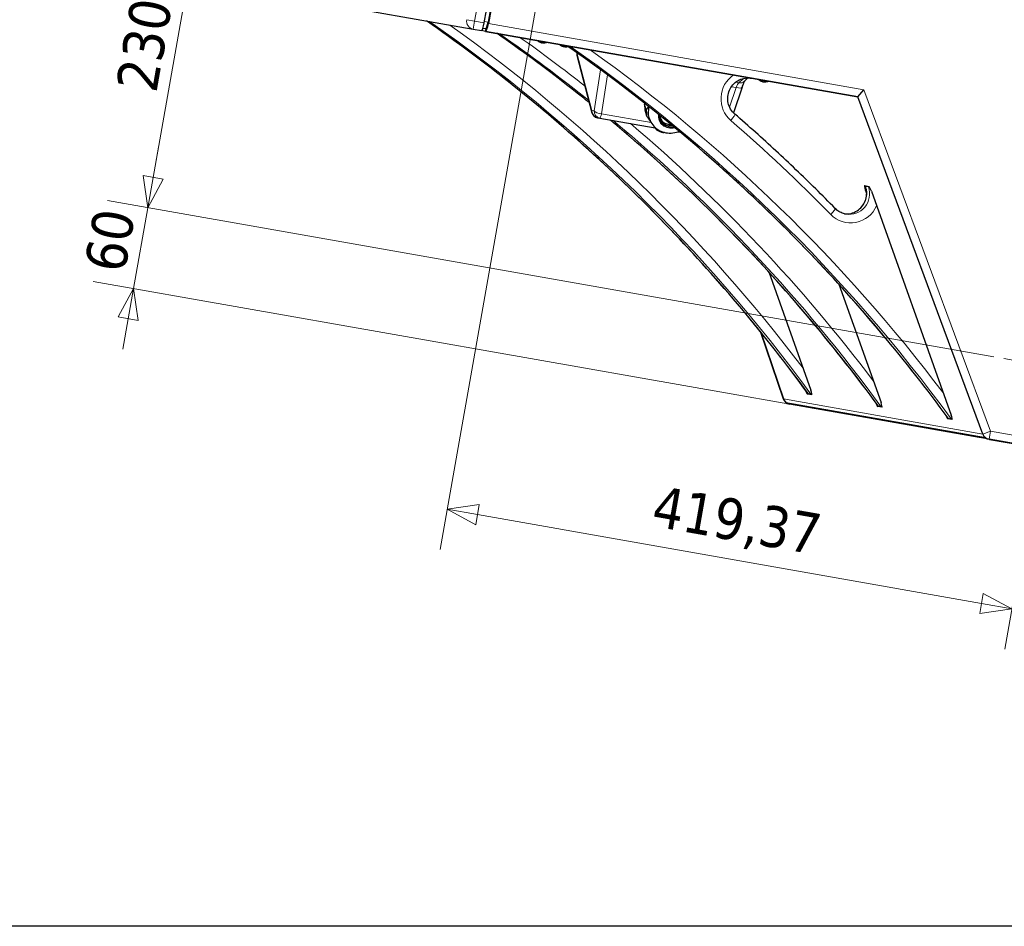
# Model space of a CAD drawing. Header units: millimetres. Extents: x 90 to 4365, y 90 to 3088.
# Tile 26 of 40: x 2120 to 2840, y 90 to 753. Entities that reach past the tile are written whole.
import ezdxf

# ---------------------------------------------------------------- set-up
doc = ezdxf.new("R2010")
doc.units = ezdxf.units.MM
doc.header["$LTSCALE"] = 15
doc.linetypes.add('CHAIN', pattern=[0.3543, 0.2362, -0.0295, 0.0591, -0.0295])
doc.layers.add('Border (ISO)', color=7, linetype='Continuous', lineweight=25)
doc.layers.add('Visibile (ISO)', color=7, linetype='Continuous', lineweight=25)
for name, color, linetype, lineweight, true_color in [('Centro (ISO)', 7, 'Continuous', 15, 0x0080bf), ('Quota (ISO)', 7, 'Continuous', 15, 0x008000), ('Visibile sottile (ISO)', 9, 'Continuous', 18, 0x808080)]:
    doc.layers.add(name, color=color, linetype=linetype, lineweight=lineweight, true_color=true_color)
doc.styles.add('Testo nota (ISO)', font='tahoma.ttf')
doc.dimstyles.new('Default (ISO)', dxfattribs={"dimscale": 15, "dimtxt": 2, "dimasz": 1.5, "dimexe": 2, "dimexo": 0.5, "dimgap": 0.5, "dimtad": 1, "dimtoh": 1, "dimrnd": 1e-08, "dimtxsty": 'Testo nota (ISO)', "dimblk": 'Filled-1', "dimcen": 0.09, "dimdle": 10, "dimclrd": 256, "dimclre": 256, "dimclrt": 256, "dimazin": 2, "dimtfac": 0.75, "dimtmove": 0, "dimatfit": 3, "dimfxl": 0, "dimtolj": 1, "dimtzin": 0, "dimlwd": -1, "dimlwe": -1, "dimarcsym": 0})

# ---------------------------------------------------------------- blocks, each defined once
blk = doc.blocks.new('Bordi Bordo di default')
at = {"layer": 'Border (ISO)', "flags": 128}
blk.add_lwpolyline([(6, 6), (6, 204), (291, 204), (291, 6), (6, 6)], dxfattribs=at)
blk = doc.blocks.new('Filled-1')
at = {"color": 0}
for p, q in [((0, 0), (-1, 0.333)), ((-1, 0.333), (-1, -0.333)), ((-1, 0), (0, 0)), ((-1, -0.333), (0, 0))]:
    blk.add_line(p, q, dxfattribs=at)
at = {"color": 0, "flags": 128}
blk.add_lwpolyline([(-1, -0.333), (0, 0), (-1, 0.333), (-1, -0.333)], dxfattribs=at)
at = {"color": 0}
blk.add_solid([(-1, -0.333), (0, 0), (-1, 0.333), (-1, -0.333)], dxfattribs=at)
blk = doc.blocks.new('*D11')
at = {"layer": 'Defpoints', "color": 0, "transparency": 16777216}
for p in [(2213.47, 615.76), (2839.68, 505.34), (2829.03, 446.29)]:
    blk.add_point(p, dxfattribs=at)
at = {"layer": 'Quota (ISO)', "transparency": 16777216}
for p, q in [((2217.37, 637.91), (2221.28, 660.07)), ((2832.29, 506.64), (2183.92, 620.96)), ((2203.05, 556.67), (2213.47, 615.76)), ((2821.64, 447.59), (2173.5, 561.88)), ((2199.14, 534.51), (2195.23, 512.35))]:
    blk.add_line(p, q, dxfattribs=at)
at = {"layer": 'Quota (ISO)', "transparency": 16777216, "xscale": 22.5, "yscale": 22.5, "zscale": 22.5}
for p, rotation in [((2213.47, 615.76), 259.9999999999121), ((2203.05, 556.67), 79.9999999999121)]:
    blk.add_blockref('Filled-1', p, dxfattribs=dict(at, rotation=rotation))
at = {"layer": 'Quota (ISO)', "transparency": 16777216, "insert": (2181.88, 569.71), "char_height": 30, "attachment_point": 4, "rotation": 80, "style": 'Testo nota (ISO)'}
blk.add_mtext('\\A1;60', dxfattribs=at)
blk = doc.blocks.new('*D33')
at = {"layer": 'Defpoints', "color": 0, "transparency": 16777216}
for p in [(2462.49, 805.39), (2213.47, 615.76), (2839.68, 505.34)]:
    blk.add_point(p, dxfattribs=at)
at = {"layer": 'Quota (ISO)', "transparency": 16777216}
for p, q in [((2455.11, 806.7), (2223.86, 847.47)), ((2249.5, 820.1), (2217.37, 637.91)), ((2832.29, 506.64), (2183.92, 620.96))]:
    blk.add_line(p, q, dxfattribs=at)
at = {"layer": 'Quota (ISO)', "transparency": 16777216, "xscale": 22.5, "yscale": 22.5, "zscale": 22.5}
for p, rotation in [((2253.41, 842.26), 79.99999999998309), ((2213.47, 615.76), 259.9999999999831)]:
    blk.add_blockref('Filled-1', p, dxfattribs=dict(at, rotation=rotation))
at = {"layer": 'Quota (ISO)', "transparency": 16777216, "insert": (2205.13, 701.65), "char_height": 30, "attachment_point": 4, "rotation": 80, "style": 'Testo nota (ISO)'}
blk.add_mtext('\\A1;230', dxfattribs=at)
blk = doc.blocks.new('*D36')
at = {"layer": 'Defpoints', "color": 0, "transparency": 16777216}
for p in [(2530.03, 948.34), (2870.1, 461.9), (2432.48, 395.13)]:
    blk.add_point(p, dxfattribs=at)
at = {"layer": 'Quota (ISO)', "transparency": 16777216}
for p, q in [((2528.73, 940.95), (2427.27, 365.59)), ((2868.79, 454.51), (2840.27, 292.76)), ((2823.32, 326.22), (2454.64, 391.23))]:
    blk.add_line(p, q, dxfattribs=at)
at = {"layer": 'Quota (ISO)', "transparency": 16777216, "xscale": 22.5, "yscale": 22.5, "zscale": 22.5}
for p, rotation in [((2432.48, 395.13), 169.9999999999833), ((2845.48, 322.31), 349.9999999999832)]:
    blk.add_blockref('Filled-1', p, dxfattribs=dict(at, rotation=rotation))
at = {"layer": 'Quota (ISO)', "transparency": 16777216, "insert": (2583.11, 395.52), "char_height": 30, "attachment_point": 4, "rotation": 350, "style": 'Testo nota (ISO)'}
blk.add_mtext('\\A1;419,37', dxfattribs=at)

msp = doc.modelspace()

# ---------------------------------------------------------------- linework, layer by layer
at = {"layer": 'Centro (ISO)', "linetype": 'CHAIN', "ltscale": 5.866186}
msp.add_line((2839.677, 505.337), (2917.662, 491.587), dxfattribs=at)
at = {"layer": 'Visibile (ISO)'}
for p, q in [((2459.589, 751.072), (2511.336, 1044.545)), ((2513.73, 1043.108), (2462.33, 751.604)), ((2514.336, 1044.016), (2462.589, 750.543)), ((2334.715, 766.998), (2451.505, 746.405)), ((2451.505, 746.405), (2457.505, 745.347)), ((2460.505, 744.818), (2457.505, 745.347)), ((2458.629, 747.18), (2460.607, 746.831)), ((2460.889, 746.995), (2460.505, 744.818)), ((2460.505, 744.818), (2460.889, 746.995)), ((2460.505, 744.818), (2732.714, 696.82)), ((2732.714, 696.82), (2460.505, 744.818)), ((2500.473, 737.025), (2501.109, 736.913)), ((2501.154, 736.569), (2501.219, 736.813)), ((2502.386, 736.352), (2502.39, 736.397)), ((2503.441, 736.502), (2503.793, 736.44)), ((2516.719, 734.16), (2517.355, 734.048)), ((2517.4, 733.704), (2517.465, 733.948)), ((2518.631, 733.487), (2518.635, 733.532)), ((2519.687, 733.637), (2520.039, 733.575)), ((2527.163, 729.306), (2527.207, 728.483)), ((2527.362, 727.486), (2538.375, 685.308)), ((2652.416, 710.745), (2649.871, 708.312)), ((2662.196, 708.509), (2662.832, 708.397)), ((2662.877, 708.053), (2662.942, 708.297)), ((2664.108, 707.836), (2664.112, 707.881)), ((2665.164, 707.986), (2665.516, 707.923)), ((2648.102, 703.909), (2641.85, 685.218)), ((2732.714, 696.82), (2737.142, 702.132)), ((2576.826, 691.569), (2577.068, 692.026)), ((2578.006, 687.316), (2576.826, 691.569)), ((2576.826, 691.569), (2577.085, 687.277)), ((2824.355, 450.16), (2732.714, 696.82)), ((2824.369, 450.122), (2732.714, 696.82)), ((2577.085, 687.277), (2578.265, 683.024)), ((2542.345, 681.647), (2544.053, 681.346)), ((2544.053, 681.346), (2584.477, 674.218)), ((2601.044, 671.297), (2603.007, 670.951)), ((2737.843, 631.947), (2740.887, 631.41)), ((2739.296, 626.254), (2738.432, 628.677)), ((2740.559, 631.029), (2738.507, 631.39)), ((2742.707, 627.924), (2801.115, 464.092)), ((2667.644, 568.76), (2698.509, 482.184)), ((2718.947, 559.714), (2749.812, 473.138)), ((2661.275, 525.412), (2678.128, 476.05)), ((2678.489, 475.845), (2661.779, 524.788)), ((2661.779, 524.788), (2678.476, 475.882)), ((2699.098, 478.914), (2696.054, 479.451)), ((2696.382, 479.833), (2698.434, 479.471)), ((2680.159, 473.356), (2826.136, 447.616)), ((2680.159, 473.356), (2826.136, 447.616)), ((2682.838, 472.067), (2682.764, 472.08)), ((2828.951, 446.303), (2682.838, 472.067)), ((2750.401, 469.868), (2747.357, 470.405)), ((2747.685, 470.787), (2749.737, 470.425)), ((2801.704, 460.822), (2798.66, 461.359)), ((2798.988, 461.741), (2801.04, 461.379)), ((3069.657, 403.86), (2828.951, 446.303)), ((2829.03, 446.289), (3069.566, 403.876))]:
    msp.add_line(p, q, dxfattribs=at)
for centre, radius, start, end in [((2499.495, 738.891), 1.3, 215.864653, 229.208665), ((2502.892, 742.828), 6.5, 229.208665, 253.256983), ((2502.892, 742.828), 6.5, 266.743017, 290.791335), ((2504.738, 737.966), 1.3, 290.791335, 304.135347), ((2515.741, 736.026), 1.3, 215.864653, 229.208665), ((2519.138, 739.963), 6.5, 229.208665, 253.256983), ((2519.138, 739.963), 6.5, 266.743017, 285.665544), ((2532.2, 728.75), 5, 183.054354, 194.633787), ((2661.218, 710.375), 1.3, 215.864653, 229.208665), ((2664.615, 714.311), 6.5, 229.208665, 253.256983), ((2664.615, 714.311), 6.5, 266.743017, 290.791335), ((2666.461, 709.45), 1.3, 290.791335, 304.135347), ((2543.213, 686.571), 5, 194.633787, 260), ((2683.806, 477.989), 6, 198.850422, 260), ((2829.993, 452.212), 6, 200.381255, 260)]:
    msp.add_arc(centre, radius, start, end, dxfattribs=at)
for centre, major_axis, ratio, start_param, end_param in [((2458.547, 751.256), (1.042, 5.909), 0.176327, 3.1415927, 4.712389), ((2461.547, 750.727), (-1.042, -5.909), 0.176327, 0, 1.5707963), ((2461.475, 751.755), (-0.868, -4.924), 0.1736482, 0, 1.5707963), ((2503.053, 742.782), (-1.773, -6.25), 0.5155178, 5.9986941, 6.2320195), ((2502.722, 742.84), (-0.486, -6.479), 0.4824522, 5.8978277, 6.1311531), ((2502.791, 742.828), (-0.046, -6.497), 0.8524349, 5.993638, 6.036229), ((2502.988, 742.793), (-2.179, -6.121), 0.8524349, 0.2469563, 0.4802817), ((2502.797, 742.827), (0.027, -6.497), 0.8715754, 6.2308413, 6.4641667), ((2519.299, 739.917), (-1.773, -6.25), 0.5155178, 5.9986941, 6.2320195), ((2518.968, 739.976), (-0.486, -6.479), 0.4824522, 5.8978277, 6.1311531), ((2519.037, 739.964), (-0.046, -6.497), 0.8524349, 5.993638, 6.036229), ((2519.234, 739.929), (-2.179, -6.121), 0.8524349, 0.2469563, 0.4802817), ((2519.043, 739.963), (0.027, -6.497), 0.8715754, 6.2308413, 6.4641667), ((2664.776, 714.266), (-1.773, -6.25), 0.5155178, 5.9986941, 6.2320195), ((2664.445, 714.324), (-0.486, -6.479), 0.4824522, 5.8978277, 6.1311531), ((2664.514, 714.312), (-0.046, -6.497), 0.8524349, 5.993638, 6.036229), ((2664.711, 714.277), (-2.179, -6.121), 0.8524349, 0.2469563, 0.4802817), ((2664.52, 714.311), (0.027, -6.497), 0.8715754, 6.2308413, 6.4641667), ((2595.754, 686.25), (-15.803, -4.384), 0.9254166, 5.7646064, 6.2831853), ((2596.326, 684.189), (-8.913, -2.473), 0.9254166, 0.0611672, 1.4282628), ((2596.241, 684.497), (-8.191, -2.272), 0.9254166, 6.1262976, 7.5995054), ((2739.048, 628.569), (-1.254, 3.375), 0.1503837, 6.1952492, 7.7660455), ((2744.067, 633.456), (-5.652, -2.015), 0.0868241, 5.9111196, 6.4347184), ((2746.119, 633.094), (-5.652, -2.015), 0.0868241, 0.151533, 0.4958316), ((2742.092, 628.032), (-1.254, 3.375), 0.1503837, 4.6244529, 6.1952492), ((2683.88, 477.976), (-1.042, -5.909), 0.9541889, 5.2359878, 5.7595865), ((2683.806, 477.989), (-1.042, -5.909), 0.9396926, 5.2426419, 6.2831853), ((2694.849, 482.829), (1.254, -3.375), 0.1503837, 4.7728223, 6.1952492), ((2697.893, 482.293), (1.254, -3.375), 0.1503837, 6.1952492, 7.7660455), ((2683.88, 477.976), (1.042, 5.909), 0.9541889, 2.6179939, 3.1415927), ((2746.152, 473.783), (1.254, -3.375), 0.1503837, 4.7728223, 6.1952492), ((2749.196, 473.246), (1.254, -3.375), 0.1503837, 6.1952492, 7.7660455), ((2797.455, 464.737), (1.254, -3.375), 0.1503837, 4.7728223, 6.1952492), ((2800.499, 464.2), (1.254, -3.375), 0.1503837, 6.1952492, 7.7660455)]:
    msp.add_ellipse(centre, major_axis=major_axis, ratio=ratio, start_param=start_param, end_param=end_param, dxfattribs=at)
for points, knots in [([(2696.287, 479.889), (2680.832, 501.022), (2664.686, 521.634), (2631.084, 561.726), (2613.628, 581.206), (2577.483, 618.948), (2558.793, 637.21), (2520.261, 672.439), (2500.419, 689.405), (2459.677, 721.96), (2438.778, 737.549), (2417.391, 752.42)], [5.52602416, 5.52602416, 5.52602416, 5.52602416, 5.59200977, 5.59200977, 5.65799538, 5.65799538, 5.72398099, 5.72398099, 5.7899666, 5.7899666, 5.85592429, 5.85592429, 5.85592429, 5.85592429]), ([(2536.498, 692.5), (2534.784, 693.885), (2533.067, 695.265), (2510.98, 712.914), (2490.081, 728.503), (2468.694, 743.374)], [5.784393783, 5.784393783, 5.784393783, 5.784393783, 5.789966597, 5.789966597, 5.855924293, 5.855924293, 5.855924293, 5.855924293]), ([(2501.117, 736.587), (2501.134, 736.58), (2501.146, 736.575), (2501.156, 736.568), (2501.154, 736.568), (2501.137, 736.57), (2501.122, 736.574), (2501.08, 736.585), (2501.053, 736.593), (2501.023, 736.602), (2501.021, 736.603), (2501.02, 736.603)], [0, 0, 0, 0, 0.010484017, 0.010484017, 0.020968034, 0.020968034, 0.031445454, 0.031445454, 0.041922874, 0.041922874, 0.042429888, 0.042429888, 0.042429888, 0.042429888]), ([(2501.392, 736.538), (2501.421, 736.529), (2501.456, 736.52), (2501.527, 736.503), (2501.564, 736.495), (2501.631, 736.483), (2501.665, 736.478), (2501.725, 736.472), (2501.75, 736.47), (2501.77, 736.471), (2501.771, 736.471), (2501.771, 736.471)], [0, 0, 0, 0, 0.010484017, 0.010484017, 0.020968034, 0.020968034, 0.031445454, 0.031445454, 0.041922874, 0.041922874, 0.042429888, 0.042429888, 0.042429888, 0.042429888]), ([(2502.151, 736.404), (2502.121, 736.406), (2502.085, 736.409), (2502.012, 736.417), (2501.975, 736.423), (2501.908, 736.435), (2501.874, 736.441), (2501.816, 736.456), (2501.791, 736.463), (2501.772, 736.47), (2501.77, 736.471), (2501.769, 736.472)], [0, 0, 0, 0, 0.010484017, 0.010484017, 0.020968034, 0.020968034, 0.031445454, 0.031445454, 0.041922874, 0.041922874, 0.042989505, 0.042989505, 0.042989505, 0.042989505]), ([(2502.386, 736.352), (2502.386, 736.351), (2502.388, 736.35), (2502.402, 736.348), (2502.417, 736.346), (2502.461, 736.342), (2502.489, 736.34), (2502.522, 736.338), (2502.525, 736.338), (2502.528, 736.338)], [0.014471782, 0.014471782, 0.014471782, 0.014471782, 0.020968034, 0.020968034, 0.031445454, 0.031445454, 0.041922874, 0.041922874, 0.042989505, 0.042989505, 0.042989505, 0.042989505]), ([(2517.363, 733.722), (2517.38, 733.715), (2517.392, 733.71), (2517.402, 733.704), (2517.4, 733.703), (2517.383, 733.706), (2517.368, 733.709), (2517.326, 733.721), (2517.298, 733.729), (2517.269, 733.738), (2517.267, 733.738), (2517.266, 733.738)], [0, 0, 0, 0, 0.010484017, 0.010484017, 0.020968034, 0.020968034, 0.031445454, 0.031445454, 0.041922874, 0.041922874, 0.042429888, 0.042429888, 0.042429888, 0.042429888]), ([(2517.638, 733.673), (2517.667, 733.665), (2517.702, 733.655), (2517.773, 733.638), (2517.81, 733.631), (2517.877, 733.619), (2517.911, 733.614), (2517.971, 733.607), (2517.996, 733.606), (2518.016, 733.606), (2518.017, 733.606), (2518.017, 733.606)], [0, 0, 0, 0, 0.010484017, 0.010484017, 0.020968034, 0.020968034, 0.031445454, 0.031445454, 0.041922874, 0.041922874, 0.042429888, 0.042429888, 0.042429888, 0.042429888]), ([(2518.397, 733.54), (2518.367, 733.541), (2518.331, 733.544), (2518.258, 733.553), (2518.221, 733.558), (2518.154, 733.57), (2518.12, 733.577), (2518.062, 733.591), (2518.037, 733.598), (2518.018, 733.606), (2518.016, 733.606), (2518.015, 733.607)], [0, 0, 0, 0, 0.010484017, 0.010484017, 0.020968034, 0.020968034, 0.031445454, 0.031445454, 0.041922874, 0.041922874, 0.042989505, 0.042989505, 0.042989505, 0.042989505]), ([(2518.632, 733.487), (2518.632, 733.486), (2518.634, 733.485), (2518.648, 733.483), (2518.663, 733.481), (2518.707, 733.477), (2518.735, 733.475), (2518.768, 733.473), (2518.771, 733.473), (2518.774, 733.473)], [0.014471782, 0.014471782, 0.014471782, 0.014471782, 0.020968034, 0.020968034, 0.031445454, 0.031445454, 0.041922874, 0.041922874, 0.042989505, 0.042989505, 0.042989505, 0.042989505]), ([(2798.893, 461.797), (2783.438, 482.93), (2767.292, 503.542), (2733.69, 543.634), (2716.234, 563.113), (2680.089, 600.856), (2661.399, 619.118), (2622.867, 654.347), (2603.025, 671.313), (2562.283, 703.868), (2541.384, 719.457), (2519.997, 734.328)], [5.52602416, 5.52602416, 5.52602416, 5.52602416, 5.59200977, 5.59200977, 5.65799538, 5.65799538, 5.72398099, 5.72398099, 5.7899666, 5.7899666, 5.85592429, 5.85592429, 5.85592429, 5.85592429]), ([(2642.825, 684.293), (2641.629, 685.327), (2640.598, 686.563), (2638.978, 689.3), (2638.386, 690.799), (2637.7, 693.908), (2637.602, 695.516), (2637.905, 698.682), (2638.304, 700.24), (2639.557, 703.153), (2640.412, 704.508), (2642.493, 706.886), (2643.721, 707.906), (2646.431, 709.512), (2647.914, 710.093), (2650.991, 710.754), (2652.584, 710.831), (2654.425, 710.617), (2654.703, 710.576), (2654.979, 710.527)], [3.6737556, 3.6737556, 3.6737556, 3.6737556, 3.9959349, 3.9959349, 4.3151682, 4.3151682, 4.6319613, 4.6319613, 4.9475885, 4.9475885, 5.2635998, 5.2635998, 5.5814479, 5.5814479, 5.9020854, 5.9020854, 6.2254672, 6.2254672, 6.2831853, 6.2831853, 6.2831853, 6.2831853]), ([(2650.02, 708.454), (2649.984, 708.399), (2649.931, 708.313), (2649.754, 708), (2649.608, 707.716), (2649.281, 707.016), (2649.099, 706.594), (2648.722, 705.654), (2648.528, 705.136), (2648.257, 704.365), (2648.179, 704.139), (2648.102, 703.909)], [0.47441536, 0.47441536, 0.47441536, 0.47441536, 0.57644214, 0.57644214, 0.76112191, 0.76112191, 0.95310813, 0.95310813, 1.14509435, 1.14509435, 1.22173048, 1.22173048, 1.22173048, 1.22173048]), ([(2662.84, 708.07), (2662.857, 708.064), (2662.869, 708.058), (2662.879, 708.052), (2662.877, 708.052), (2662.86, 708.054), (2662.845, 708.058), (2662.803, 708.069), (2662.775, 708.077), (2662.746, 708.086), (2662.744, 708.087), (2662.743, 708.087)], [0, 0, 0, 0, 0.010484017, 0.010484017, 0.020968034, 0.020968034, 0.031445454, 0.031445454, 0.041922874, 0.041922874, 0.042429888, 0.042429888, 0.042429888, 0.042429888]), ([(2663.115, 708.022), (2663.144, 708.013), (2663.179, 708.004), (2663.25, 707.987), (2663.287, 707.979), (2663.354, 707.967), (2663.388, 707.962), (2663.448, 707.956), (2663.473, 707.954), (2663.493, 707.954), (2663.493, 707.954), (2663.494, 707.954)], [0, 0, 0, 0, 0.010484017, 0.010484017, 0.020968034, 0.020968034, 0.031445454, 0.031445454, 0.041922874, 0.041922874, 0.042429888, 0.042429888, 0.042429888, 0.042429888]), ([(2663.874, 707.888), (2663.843, 707.89), (2663.808, 707.893), (2663.735, 707.901), (2663.698, 707.907), (2663.631, 707.918), (2663.597, 707.925), (2663.539, 707.94), (2663.514, 707.947), (2663.495, 707.954), (2663.493, 707.955), (2663.492, 707.955)], [0, 0, 0, 0, 0.010484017, 0.010484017, 0.020968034, 0.020968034, 0.031445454, 0.031445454, 0.041922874, 0.041922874, 0.042989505, 0.042989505, 0.042989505, 0.042989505]), ([(2664.109, 707.836), (2664.108, 707.835), (2664.111, 707.834), (2664.124, 707.831), (2664.14, 707.83), (2664.184, 707.826), (2664.212, 707.824), (2664.245, 707.822), (2664.248, 707.822), (2664.251, 707.822)], [0.014471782, 0.014471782, 0.014471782, 0.014471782, 0.020968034, 0.020968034, 0.031445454, 0.031445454, 0.041922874, 0.041922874, 0.042989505, 0.042989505, 0.042989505, 0.042989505]), ([(2716.222, 615.235), (2711.52, 620.042), (2706.779, 624.809), (2697.219, 634.264), (2692.4, 638.951), (2682.687, 648.243), (2677.792, 652.849), (2667.928, 661.976), (2662.958, 666.499), (2652.946, 675.459), (2647.903, 679.897), (2642.825, 684.293)], [5.668521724, 5.668521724, 5.668521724, 5.668521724, 5.685021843, 5.685021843, 5.701521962, 5.701521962, 5.718022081, 5.718022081, 5.734522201, 5.734522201, 5.75102232, 5.75102232, 5.75102232, 5.75102232]), ([(2747.59, 470.843), (2732.135, 491.976), (2715.989, 512.588), (2682.387, 552.68), (2664.931, 572.159), (2628.786, 609.902), (2610.096, 628.164), (2578.038, 657.474), (2564.992, 668.884), (2551.704, 679.997)], [5.52602416, 5.52602416, 5.52602416, 5.52602416, 5.59200977, 5.59200977, 5.65799538, 5.65799538, 5.72398099, 5.72398099, 5.76779396, 5.76779396, 5.76779396, 5.76779396]), ([(2579.951, 681.865), (2580.395, 680.265), (2581.102, 678.739), (2582.96, 675.984), (2584.116, 674.76), (2586.765, 672.707), (2588.267, 671.892), (2591.48, 670.738), (2593.197, 670.417), (2596.683, 670.303), (2598.451, 670.525), (2600.81, 671.203), (2601.465, 671.435), (2602.103, 671.706)], [2.2894737, 2.2894737, 2.2894737, 2.2894737, 2.5896596, 2.5896596, 2.893683, 2.893683, 3.2077093, 3.2077093, 3.5340578, 3.5340578, 3.8702299, 3.8702299, 4.002464, 4.002464, 4.002464, 4.002464]), ([(2587.457, 683.732), (2587.426, 683.463), (2587.409, 683.193), (2587.396, 682.174), (2587.493, 681.428), (2587.692, 680.709)], [8.21512626, 8.21512626, 8.21512626, 8.21512626, 8.30953773, 8.30953773, 8.57265901, 8.57265901, 8.57265901, 8.57265901]), ([(2723.033, 611.31), (2724.259, 611.185), (2725.502, 611.218), (2728.285, 611.652), (2729.811, 612.155), (2732.626, 613.625), (2733.916, 614.59), (2736.127, 616.878), (2737.052, 618.198), (2738.446, 621.06), (2738.918, 622.599), (2739.367, 625.745), (2739.344, 627.351), (2738.93, 629.773), (2738.708, 630.621), (2738.415, 631.441)], [3.2130701, 3.2130701, 3.2130701, 3.2130701, 3.4664274, 3.4664274, 3.7901864, 3.7901864, 4.1113176, 4.1113176, 4.4295608, 4.4295608, 4.7457635, 4.7457635, 5.0613481, 5.0613481, 5.2359878, 5.2359878, 5.2359878, 5.2359878]), ([(2724.053, 611.092), (2723.464, 611.196), (2722.882, 611.336), (2721.739, 611.689), (2721.178, 611.901), (2720.086, 612.394), (2719.555, 612.675), (2718.53, 613.301), (2718.036, 613.647), (2717.094, 614.397), (2716.645, 614.803), (2716.222, 615.235)], [3.14159265, 3.14159265, 3.14159265, 3.14159265, 3.26452537, 3.26452537, 3.38745809, 3.38745809, 3.5103908, 3.5103908, 3.63332352, 3.63332352, 3.75625624, 3.75625624, 3.75625624, 3.75625624]), ([(2698.434, 479.471), (2698.497, 479.46), (2698.589, 479.476), (2698.824, 479.574), (2698.967, 479.656), (2699.138, 479.77), (2699.161, 479.786), (2699.185, 479.803)], [1.801783, 1.801783, 1.801783, 1.801783, 1.91188265, 1.91188265, 2.02198231, 2.02198231, 2.03856372, 2.03856372, 2.03856372, 2.03856372]), ([(2749.737, 470.425), (2749.8, 470.414), (2749.892, 470.43), (2750.127, 470.528), (2750.27, 470.61), (2750.441, 470.724), (2750.464, 470.74), (2750.488, 470.756)], [1.801783, 1.801783, 1.801783, 1.801783, 1.91188265, 1.91188265, 2.02198231, 2.02198231, 2.03856372, 2.03856372, 2.03856372, 2.03856372]), ([(2801.04, 461.379), (2801.103, 461.368), (2801.195, 461.384), (2801.43, 461.482), (2801.573, 461.564), (2801.744, 461.678), (2801.767, 461.694), (2801.791, 461.71)], [1.801783, 1.801783, 1.801783, 1.801783, 1.91188265, 1.91188265, 2.02198231, 2.02198231, 2.03856372, 2.03856372, 2.03856372, 2.03856372])]:
    msp.add_open_spline(points, degree=3, knots=knots, dxfattribs=at)
for points in [[(2500.473, 737.025), (2500.464, 737.027), (2500.454, 737.032), (2500.446, 737.039)], [(2503.843, 736.44), (2503.827, 736.437), (2503.809, 736.437), (2503.793, 736.44)], [(2516.719, 734.16), (2516.71, 734.162), (2516.7, 734.167), (2516.692, 734.175)], [(2520.089, 733.576), (2520.073, 733.572), (2520.055, 733.572), (2520.039, 733.575)], [(2662.196, 708.509), (2662.186, 708.511), (2662.177, 708.516), (2662.169, 708.523)], [(2665.566, 707.924), (2665.55, 707.921), (2665.532, 707.921), (2665.516, 707.923)], [(2738.738, 631.758), (2738.752, 631.766), (2738.766, 631.774), (2738.781, 631.782)], [(2696.288, 479.889), (2696.31, 479.858), (2696.343, 479.84), (2696.382, 479.833)], [(2747.591, 470.843), (2747.613, 470.812), (2747.646, 470.794), (2747.685, 470.787)], [(2798.894, 461.797), (2798.916, 461.766), (2798.949, 461.748), (2798.988, 461.741)]]:
    msp.add_open_spline(points, degree=3, dxfattribs=at)
for points, weights in [([(2579.7, 689.943), (2578.896, 688.608), (2578.006, 687.316)], [1.04891425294, 1.0705028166, 1.08097344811]), ([(2578.006, 687.316), (2578.166, 685.059), (2578.265, 683.024)], [1.32949699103, 1.34095755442, 1.32949699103]), ([(2578.265, 683.024), (2579.943, 680.444), (2581.415, 678.352)], [1.08097344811, 1.06458744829, 1.02097292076]), ([(2583.415, 675.601), (2584.531, 674.119), (2585.672, 672.726)], [1.03832832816, 1.06808003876, 1.08097344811]), ([(2585.672, 672.726), (2587.759, 671.722), (2589.786, 670.939)], [1.32949699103, 1.34095755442, 1.32949699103]), ([(2589.786, 670.939), (2590.542, 670.902), (2591.273, 670.885)], [1.08097344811, 1.07674480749, 1.07070282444])]:
    msp.add_rational_spline(points, weights, degree=2, dxfattribs=at)
at = {"layer": 'Visibile sottile (ISO)'}
for p, q in [((2452.547, 752.314), (2504.294, 1045.787)), ((2446.728, 753.34), (2452.547, 752.314)), ((2452.547, 752.314), (2451.505, 746.405)), ((2459.589, 751.072), (2452.547, 752.314)), ((2459.762, 752.057), (2462.33, 751.604)), ((2462.589, 750.543), (2737.142, 702.132)), ((2505.2, 736.751), (2498.646, 737.906)), ((2500.446, 737.039), (2501.097, 736.925)), ((2501.117, 736.587), (2501.183, 736.845)), ((2501.392, 736.538), (2501.409, 736.666)), ((2502.528, 736.338), (2502.536, 736.398)), ((2503.466, 736.507), (2503.843, 736.44)), ((2520.357, 734.078), (2514.892, 735.042)), ((2516.692, 734.175), (2517.343, 734.06)), ((2517.363, 733.722), (2517.429, 733.98)), ((2517.638, 733.673), (2517.655, 733.802)), ((2518.774, 733.473), (2518.782, 733.534)), ((2519.712, 733.642), (2520.089, 733.576)), ((2527.294, 729.172), (2527.291, 729.215)), ((2538.307, 686.994), (2527.294, 729.172)), ((2544.605, 716.743), (2540.014, 686.693)), ((2545.427, 684.444), (2549.777, 712.923)), ((2643.398, 707.553), (2645.798, 707.13)), ((2649.178, 710.362), (2645.798, 707.13)), ((2666.923, 708.235), (2660.369, 709.39)), ((2662.169, 708.523), (2662.82, 708.409)), ((2662.84, 708.07), (2662.906, 708.329)), ((2663.115, 708.022), (2663.132, 708.15)), ((2664.251, 707.822), (2664.259, 707.882)), ((2665.189, 707.991), (2665.566, 707.924)), ((2643.867, 703.67), (2639.064, 689.312)), ((2640.358, 704.288), (2643.867, 703.67)), ((2737.142, 702.132), (2829.993, 452.212)), ((2540.014, 686.693), (2538.307, 686.994)), ((2581.58, 678.07), (2545.427, 684.444)), ((2738.432, 628.677), (2739.076, 628.917)), ((2738.738, 631.758), (2738.796, 631.779)), ((2678.476, 475.882), (2824.355, 450.16)), ((2696.054, 479.451), (2696.856, 479.749)), ((2699.187, 478.947), (2699.098, 478.914)), ((2747.357, 470.405), (2748.159, 470.703)), ((2750.49, 469.901), (2750.401, 469.868)), ((2798.66, 461.359), (2799.462, 461.657)), ((2801.793, 460.855), (2801.704, 460.822)), ((2824.369, 450.122), (2829.993, 452.212)), ((2829.993, 452.212), (2828.951, 446.303)), ((2829.993, 452.212), (3070.699, 409.769))]:
    msp.add_line(p, q, dxfattribs=at)
for centre, major_axis, ratio, start_param, end_param in [((1745.55, -238.103), (208.378, 1181.769), 0.9848078, 5.5260155, 5.8559535), ((1747.602, -238.465), (-208.378, -1181.769), 0.9848078, 2.3844229, 2.7143608), ((1748.628, -238.646), (209.42, 1187.678), 0.9848078, 5.5420352, 5.8451536), ((2452.547, 752.314), (-1.042, -5.909), 0.9848078, 4.712389, 6.2831853), ((1796.853, -247.15), (208.378, 1181.769), 0.9848078, 5.7844829, 5.8559535), ((1798.905, -247.511), (-208.378, -1181.769), 0.9848078, 2.6455753, 2.7143608), ((1799.931, -247.692), (209.42, 1187.678), 0.9848078, 5.7951545, 5.8451536), ((1848.156, -256.196), (208.378, 1181.769), 0.9848078, 5.5260155, 5.8559535), ((1850.208, -256.557), (-208.378, -1181.769), 0.9848078, 2.3844229, 2.7143608), ((2532.2, 728.75), (-4.993, -0.266), 0.6199934, 6.0608824, 6.2831853), ((2532.2, 728.75), (-4.838, -1.263), 0.8855133, 5.9016724, 6.2831853), ((1851.234, -256.738), (209.42, 1187.678), 0.9848078, 5.5420352, 5.8451536), ((2653.401, 695.574), (-3.647, -20.681), 0.9848078, 3.916786, 5.7510223), ((2644.156, 701.535), (2.003, 5.737), 0.1692961, 0.2893443, 1.2492753), ((2646.415, 711.926), (3.455, -3.614), 0.9470764, 5.365791, 6.2831853), ((2643.361, 705.495), (4.742, -1.586), 0.3214635, 4.925918, 6.2831853), ((2543.213, 686.571), (-0.868, -4.924), 0.9848078, 4.7996554, 6.2831853), ((2543.213, 686.571), (-4.838, -1.263), 0.8855133, 5.9016724, 6.2831853), ((2544.921, 686.27), (-0.868, -4.924), 0.9848078, 4.7996554, 6.2831853), ((2544.921, 686.27), (-4.943, 0.755), 0.3499196, 0.1857277, 1.7267106), ((2544.921, 686.27), (-0.868, -4.924), 0.1736482, 0, 1.2217305), ((2638.898, 679.756), (3.927, 4.537), 0.1496346, 4.8016194, 6.2831853), ((1796.853, -247.15), (208.378, 1181.769), 0.9848078, 5.5260155, 5.7678271), ((1798.905, -247.511), (-208.378, -1181.769), 0.9848078, 2.3844229, 2.6262345), ((1799.931, -247.692), (209.42, 1187.678), 0.9848078, 5.5420352, 5.7591105), ((2596.644, 683.042), (-9.404, -2.609), 0.9254166, 5.8794079, 7.8442666), ((2596.605, 683.182), (-8.913, -2.473), 0.9254166, 0, 1.5130084), ((1851.234, -256.738), (-213.414, -1210.329), 0.9848078, 2.5269291, 2.6094297), ((2724.605, 626.226), (-2.605, -14.772), 0.9848078, 0.0708106, 2.0943951), ((2726.658, 625.864), (-2.605, -14.772), 0.9848078, 0, 2.0943951), ((2727.684, 625.683), (-3.647, -20.681), 0.9848078, 5.6685217, 7.607596), ((2711.933, 611.039), (4.289, 4.196), 0.1418649, 4.8137256, 6.2831853), ((2683.806, 477.989), (-5.678, -1.939), 0.1729772, 0, 0.3042413)]:
    msp.add_ellipse(centre, major_axis=major_axis, ratio=ratio, start_param=start_param, end_param=end_param, dxfattribs=at)

# ---------------------------------------------------------------- block references
at = {"xscale": 15, "yscale": 15, "zscale": 15}
msp.add_blockref('Bordi Bordo di default', (0, 0), dxfattribs=at)

# ---------------------------------------------------------------- dimensions: what is measured, and where the dimension line sits
at = {"layer": 'Quota (ISO)'}
for base, p1, p2, angle, override, picture, middle in [((2432.483, 395.132), (2870.096, 461.895), (2530.028, 948.338), 350, {"dimgap": 0.5, "dimtoh": 0, "dimdec": 2, "dimtol": 0, "dimlim": 0, "dimtp": 0, "dimtm": 0, "dimtdec": 2, "dimtofl": 0, "dimatfit": 1}, '*D36', (2638.983, 358.721)), ((2213.467, 615.755), (2462.492, 805.393), (2839.677, 505.337), 260, {"dimgap": 0.5, "dimtoh": 0, "dimdec": 2, "dimtol": 0, "dimlim": 0, "dimtp": 0, "dimtm": 0, "dimtdec": 2, "dimtofl": 0, "dimatfit": 1}, '*D33', (2233.436, 729.008)), ((2213.467, 615.755), (2829.03, 446.289), (2839.677, 505.337), 80, {"dimgap": 0.5, "dimtoh": 0, "dimdec": 2, "dimtol": 0, "dimlim": 0, "dimtp": 0, "dimtm": 0, "dimtdec": 2, "dimtofl": 1, "dimatfit": 1}, '*D11', (2208.257, 586.211))]:
    dim = msp.add_linear_dim(base=base, p1=p1, p2=p2, angle=angle, dimstyle='Default (ISO)', override=override, dxfattribs=at)
    dim.commit()
    dim.dimension.update_dxf_attribs({"geometry": picture, "text_midpoint": middle, "dimtype": 160})

doc.saveas('drawing.dxf')
